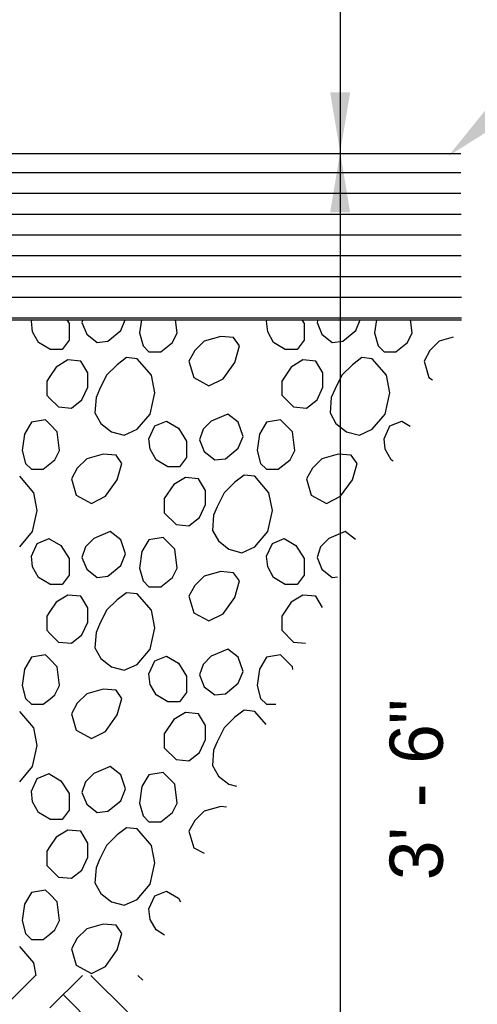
# Model space of a CAD drawing. Header units: inches. Extents: x 614 to 1183, y -159 to 223.
# Tile 17 of 19: x 1043 to 1058, y 131 to 164. Entities that reach past the tile are written whole.
import ezdxf
from ezdxf.enums import TextEntityAlignment as Align

# ---------------------------------------------------------------- set-up
doc = ezdxf.new("R2010")
doc.units = ezdxf.units.IN
doc.header["$MEASUREMENT"] = 0
for name, color, linetype in [('COM-TXT-100', 6, 'Continuous'), ('HATCH', 15, 'Continuous'), ('SOLID-LINES', 2, 'Continuous')]:
    doc.layers.add(name, color=color, linetype=linetype)

# ---------------------------------------------------------------- blocks, each defined once
blk = doc.blocks.new('*X6')
at = {"color": 0}
for p, q in [((28.4717, 17.8651), (28.4735, 17.8692)), ((28.4752, 17.8332), (28.4717, 17.8651)), ((28.5777, 17.8692), (28.5848, 17.858)), ((28.6262, 17.8692), (28.6237, 17.8615)), ((28.6237, 17.8615), (28.6378, 17.8262)), ((28.7404, 17.8368), (28.7533, 17.8692)), ((28.8026, 17.8692), (28.7969, 17.8297)), ((28.9101, 17.8297), (28.9051, 17.8692)), ((29.1788, 17.8651), (29.1806, 17.8692)), ((29.1823, 17.8332), (29.1788, 17.8651)), ((29.2848, 17.8692), (29.2919, 17.858)), ((29.3333, 17.8692), (29.3308, 17.8615)), ((29.3308, 17.8615), (29.3449, 17.8262)), ((29.4475, 17.8368), (29.4604, 17.8692)), ((29.5097, 17.8692), (29.504, 17.8297)), ((29.6172, 17.8297), (29.6122, 17.8692)), ((28.4929, 17.8014), (28.4752, 17.8332)), ((28.5848, 17.858), (28.5848, 17.8085)), ((28.7015, 17.8049), (28.7404, 17.8368)), ((29.2, 17.8014), (29.1823, 17.8332)), ((29.2919, 17.858), (29.2919, 17.8085)), ((29.4086, 17.8049), (29.4475, 17.8368)), ((28.5848, 17.8085), (28.5636, 17.7802)), ((28.6378, 17.8262), (28.6696, 17.8014)), ((28.6696, 17.8014), (28.7015, 17.8049)), ((28.7969, 17.8297), (28.8075, 17.7908)), ((28.8959, 17.8014), (28.9101, 17.8297)), ((28.9914, 17.8049), (28.9631, 17.7767)), ((29.0409, 17.8191), (28.9914, 17.8049)), ((29.0798, 17.8156), (29.0409, 17.8191)), ((29.0974, 17.7908), (29.0798, 17.8156)), ((29.2919, 17.8085), (29.2707, 17.7802)), ((29.3449, 17.8262), (29.3767, 17.8014)), ((29.3768, 17.8014), (29.4086, 17.8049)), ((29.504, 17.8297), (29.5146, 17.7908)), ((29.603, 17.8014), (29.6172, 17.8297)), ((29.6985, 17.8049), (29.6702, 17.7767)), ((29.7399, 17.8168), (29.6985, 17.8049)), ((28.527, 17.7809), (28.4929, 17.8014)), ((28.5282, 17.7802), (28.527, 17.7809)), ((28.5636, 17.7802), (28.5282, 17.7802)), ((28.8075, 17.7908), (28.8252, 17.7731)), ((28.8252, 17.7731), (28.8606, 17.7731)), ((28.8606, 17.7731), (28.8959, 17.8014)), ((28.9631, 17.7767), (28.9454, 17.7448)), ((29.0833, 17.7413), (29.0974, 17.7908)), ((29.2353, 17.7802), (29.2, 17.8014)), ((29.2707, 17.7802), (29.2353, 17.7802)), ((29.5146, 17.7908), (29.5323, 17.7731)), ((29.5323, 17.7731), (29.5677, 17.7731)), ((29.5677, 17.7731), (29.603, 17.8014)), ((29.6702, 17.7767), (29.6525, 17.7448)), ((28.5813, 17.7484), (28.5459, 17.7272)), ((28.6201, 17.7448), (28.5813, 17.7484)), ((28.6414, 17.7095), (28.6201, 17.7448)), ((28.758, 17.7555), (28.7297, 17.7342)), ((28.7899, 17.7519), (28.758, 17.7555)), ((28.8323, 17.7024), (28.7899, 17.7519)), ((28.9454, 17.7448), (28.9596, 17.6953)), ((29.2884, 17.7484), (29.253, 17.7272)), ((29.3273, 17.7448), (29.2884, 17.7484)), ((29.3485, 17.7095), (29.3273, 17.7448)), ((29.4651, 17.7555), (29.4369, 17.7342)), ((29.497, 17.7519), (29.4651, 17.7555)), ((29.5394, 17.7024), (29.497, 17.7519)), ((29.6525, 17.7448), (29.6667, 17.6953)), ((28.5459, 17.7272), (28.527, 17.6988)), ((28.7297, 17.7342), (28.6979, 17.7024)), ((29.0479, 17.6918), (29.0833, 17.7413)), ((29.0833, 17.7413), (29.0833, 17.7413)), ((29.253, 17.7272), (29.2247, 17.6847)), ((29.4369, 17.7342), (29.405, 17.7024)), ((28.527, 17.6988), (28.5176, 17.6847)), ((28.5176, 17.6847), (28.5176, 17.6423)), ((28.6414, 17.6671), (28.6414, 17.7095)), ((28.6979, 17.7024), (28.6767, 17.66)), ((28.8429, 17.6494), (28.8323, 17.7024)), ((28.9596, 17.6953), (29.0055, 17.6706)), ((29.0055, 17.6706), (29.0479, 17.6918)), ((29.2247, 17.6847), (29.2247, 17.6423)), ((29.3485, 17.6671), (29.3485, 17.7095)), ((29.405, 17.7024), (29.3838, 17.66)), ((29.55, 17.6494), (29.5394, 17.7024)), ((29.6667, 17.6953), (29.6783, 17.6891)), ((28.6237, 17.6282), (28.6414, 17.6671)), ((28.6767, 17.66), (28.6661, 17.6352)), ((29.3308, 17.6282), (29.3485, 17.6671)), ((29.3838, 17.66), (29.3732, 17.6352)), ((28.5176, 17.6423), (28.527, 17.6329)), ((28.527, 17.6329), (28.553, 17.607)), ((28.5919, 17.6034), (28.6237, 17.6282)), ((28.6661, 17.6352), (28.6626, 17.5893)), ((28.8287, 17.5857), (28.8429, 17.6494)), ((29.2247, 17.6423), (29.2601, 17.607)), ((29.299, 17.6034), (29.3308, 17.6282)), ((29.3732, 17.6352), (29.3697, 17.5893)), ((29.5358, 17.5857), (29.55, 17.6494)), ((28.553, 17.607), (28.5919, 17.6034)), ((29.2601, 17.607), (29.299, 17.6034)), ((28.5141, 17.5681), (28.4717, 17.561)), ((28.527, 17.5551), (28.5141, 17.5681)), ((28.6626, 17.5893), (28.6802, 17.5575)), ((28.7899, 17.5398), (28.8287, 17.5857)), ((29.0621, 17.5857), (29.0126, 17.5645)), ((29.0939, 17.561), (29.0621, 17.5857)), ((29.2212, 17.5681), (29.1788, 17.561)), ((29.2565, 17.5327), (29.2212, 17.5681)), ((29.3697, 17.5893), (29.3874, 17.5575)), ((29.497, 17.5398), (29.5358, 17.5857)), ((28.4717, 17.561), (28.4504, 17.5256)), ((28.5494, 17.5327), (28.527, 17.5551)), ((28.6802, 17.5575), (28.7121, 17.5327)), ((28.751, 17.5221), (28.7899, 17.5398)), ((28.8252, 17.5115), (28.8429, 17.5504)), ((28.8429, 17.5504), (28.8782, 17.5645)), ((28.8782, 17.5645), (28.9136, 17.5433)), ((28.9136, 17.5433), (28.9383, 17.5044)), ((28.9878, 17.5398), (28.9772, 17.508)), ((29.0126, 17.5645), (28.9878, 17.5398)), ((29.1081, 17.5186), (29.0939, 17.561)), ((29.1788, 17.561), (29.1575, 17.5256)), ((29.3874, 17.5575), (29.4192, 17.5327)), ((29.4581, 17.5221), (29.497, 17.5398)), ((29.5323, 17.5115), (29.55, 17.5504)), ((29.55, 17.5504), (29.5853, 17.5645)), ((29.5853, 17.5645), (29.6108, 17.5493)), ((28.4504, 17.5256), (28.4434, 17.4761)), ((28.5565, 17.4761), (28.5494, 17.5327)), ((28.7121, 17.5327), (28.751, 17.5221)), ((28.8287, 17.4797), (28.8252, 17.5115)), ((28.9772, 17.508), (28.9914, 17.4726)), ((29.0939, 17.4832), (29.1081, 17.5186)), ((29.1575, 17.5256), (29.1505, 17.4761)), ((29.2636, 17.4761), (29.2565, 17.5327)), ((29.4192, 17.5327), (29.4581, 17.5221)), ((29.5358, 17.4797), (29.5323, 17.5115)), ((28.8464, 17.4479), (28.8287, 17.4797)), ((28.9383, 17.5044), (28.9383, 17.4549)), ((29.055, 17.4514), (29.0939, 17.4832)), ((29.5535, 17.4479), (29.5358, 17.4797)), ((28.4434, 17.4761), (28.454, 17.4373)), ((28.527, 17.4356), (28.5424, 17.4479)), ((28.5424, 17.4479), (28.5565, 17.4761)), ((28.6378, 17.4514), (28.6095, 17.4231)), ((28.6873, 17.4655), (28.6378, 17.4514)), ((28.7262, 17.462), (28.6873, 17.4655)), ((28.7439, 17.4373), (28.7262, 17.462)), ((28.8818, 17.4266), (28.8464, 17.4479)), ((28.9383, 17.4549), (28.9171, 17.4266)), ((28.9914, 17.4726), (29.0232, 17.4479)), ((29.0232, 17.4479), (29.055, 17.4514)), ((29.1505, 17.4761), (29.1611, 17.4373)), ((29.2141, 17.4196), (29.2495, 17.4479)), ((29.2495, 17.4479), (29.2636, 17.4761)), ((29.3449, 17.4514), (29.3166, 17.4231)), ((29.3944, 17.4655), (29.3449, 17.4514)), ((29.4333, 17.462), (29.3944, 17.4655)), ((29.451, 17.4373), (29.4333, 17.462)), ((29.56, 17.444), (29.5535, 17.4479)), ((28.454, 17.4373), (28.4717, 17.4196)), ((28.4717, 17.4196), (28.507, 17.4196)), ((28.507, 17.4196), (28.527, 17.4356)), ((28.6095, 17.4231), (28.5919, 17.3913)), ((28.7297, 17.3878), (28.7439, 17.4373)), ((28.9171, 17.4266), (28.8818, 17.4266)), ((29.1611, 17.4373), (29.1788, 17.4196)), ((29.1788, 17.4196), (29.2141, 17.4196)), ((29.3166, 17.4231), (29.299, 17.3913)), ((29.4369, 17.3878), (29.451, 17.4373)), ((28.4787, 17.3489), (28.4363, 17.3984)), ((28.5919, 17.3913), (28.606, 17.3418)), ((28.6944, 17.3383), (28.7297, 17.3878)), ((28.7297, 17.3878), (28.7297, 17.3878)), ((28.9348, 17.3948), (28.8995, 17.3736)), ((28.9737, 17.3913), (28.9348, 17.3948)), ((28.9949, 17.3559), (28.9737, 17.3913)), ((29.1116, 17.4019), (29.0833, 17.3807)), ((29.1434, 17.3984), (29.1116, 17.4019)), ((29.1858, 17.3489), (29.1434, 17.3984)), ((29.299, 17.3913), (29.3131, 17.3418)), ((29.4015, 17.3383), (29.4369, 17.3878)), ((29.4369, 17.3878), (29.4369, 17.3878)), ((28.8995, 17.3736), (28.8712, 17.3312)), ((29.0833, 17.3807), (29.0515, 17.3489)), ((28.4893, 17.2958), (28.4787, 17.3489)), ((28.606, 17.3418), (28.652, 17.317)), ((28.652, 17.317), (28.6944, 17.3383)), ((28.8712, 17.3312), (28.8712, 17.2888)), ((28.9949, 17.3135), (28.9949, 17.3559)), ((29.0515, 17.3489), (29.0303, 17.3064)), ((29.1964, 17.2958), (29.1858, 17.3489)), ((29.3131, 17.3418), (29.3591, 17.317)), ((29.3591, 17.317), (29.4015, 17.3383)), ((28.9772, 17.2746), (28.9949, 17.3135)), ((29.0303, 17.3064), (29.0197, 17.2817)), ((28.4752, 17.2322), (28.4893, 17.2958)), ((28.8712, 17.2888), (28.9065, 17.2534)), ((28.9454, 17.2499), (28.9772, 17.2746)), ((29.0197, 17.2817), (29.0161, 17.2357)), ((29.1823, 17.2322), (29.1964, 17.2958)), ((28.9065, 17.2534), (28.9454, 17.2499)), ((28.4363, 17.1862), (28.4752, 17.2322)), ((28.4893, 17.1968), (28.5247, 17.211)), ((28.5247, 17.211), (28.527, 17.2096)), ((28.659, 17.211), (28.6343, 17.1862)), ((28.7085, 17.2322), (28.659, 17.211)), ((28.7404, 17.2074), (28.7085, 17.2322)), ((28.8676, 17.2145), (28.8252, 17.2074)), ((28.903, 17.1792), (28.8676, 17.2145)), ((29.0161, 17.2357), (29.0338, 17.2039)), ((29.1434, 17.1862), (29.1823, 17.2322)), ((29.1964, 17.1968), (29.2318, 17.211)), ((29.2318, 17.211), (29.2672, 17.1898)), ((29.3661, 17.211), (29.3414, 17.1862)), ((29.4156, 17.2322), (29.3661, 17.211)), ((29.4463, 17.2083), (29.4156, 17.2322)), ((28.4717, 17.1579), (28.4893, 17.1968)), ((28.527, 17.2096), (28.56, 17.1898)), ((28.56, 17.1898), (28.5848, 17.1509)), ((28.6343, 17.1862), (28.6237, 17.1544)), ((28.7545, 17.165), (28.7404, 17.2074)), ((28.8252, 17.2074), (28.804, 17.1721)), ((29.0338, 17.2039), (29.0656, 17.1792)), ((29.1045, 17.1686), (29.1434, 17.1862)), ((29.1788, 17.1579), (29.1964, 17.1968)), ((29.2672, 17.1898), (29.2919, 17.1509)), ((29.3414, 17.1862), (29.3308, 17.1544)), ((28.4752, 17.1261), (28.4717, 17.1579)), ((28.5848, 17.1509), (28.5848, 17.1014)), ((28.6237, 17.1544), (28.6378, 17.1191)), ((28.7404, 17.1297), (28.7545, 17.165)), ((28.804, 17.1721), (28.7969, 17.1226)), ((28.9101, 17.1226), (28.903, 17.1792)), ((29.0656, 17.1792), (29.1045, 17.1686)), ((29.1823, 17.1261), (29.1788, 17.1579)), ((29.2919, 17.1509), (29.2919, 17.1014)), ((29.3308, 17.1544), (29.3449, 17.1191)), ((28.4929, 17.0943), (28.4752, 17.1261)), ((28.7015, 17.0978), (28.7404, 17.1297)), ((28.7969, 17.1226), (28.8075, 17.0837)), ((28.8959, 17.0943), (28.9101, 17.1226)), ((29.2, 17.0943), (29.1823, 17.1261)), ((28.527, 17.0738), (28.4929, 17.0943)), ((28.5848, 17.1014), (28.5636, 17.0731)), ((28.6378, 17.1191), (28.6696, 17.0943)), ((28.6696, 17.0943), (28.7015, 17.0978)), ((28.8606, 17.066), (28.8959, 17.0943)), ((28.9914, 17.0978), (28.9631, 17.0696)), ((29.0409, 17.112), (28.9914, 17.0978)), ((29.0798, 17.1084), (29.0409, 17.112)), ((29.0974, 17.0837), (29.0798, 17.1084)), ((29.2353, 17.0731), (29.2, 17.0943)), ((29.2919, 17.1014), (29.2707, 17.0731)), ((29.3449, 17.1191), (29.3767, 17.0943)), ((29.3768, 17.0943), (29.3921, 17.096)), ((28.5282, 17.0731), (28.527, 17.0738)), ((28.5636, 17.0731), (28.5282, 17.0731)), ((28.8075, 17.0837), (28.8252, 17.066)), ((28.8252, 17.066), (28.8606, 17.066)), ((28.9631, 17.0696), (28.9454, 17.0377)), ((29.0833, 17.0342), (29.0974, 17.0837)), ((29.2707, 17.0731), (29.2353, 17.0731)), ((28.5813, 17.0413), (28.5459, 17.0201)), ((28.6201, 17.0377), (28.5813, 17.0413)), ((28.6414, 17.0024), (28.6201, 17.0377)), ((28.758, 17.0483), (28.7297, 17.0271)), ((28.7899, 17.0448), (28.758, 17.0483)), ((28.8323, 16.9953), (28.7899, 17.0448)), ((28.9454, 17.0377), (28.9596, 16.9882)), ((29.0479, 16.9847), (29.0833, 17.0342)), ((29.0833, 17.0342), (29.0833, 17.0342)), ((29.2884, 17.0413), (29.253, 17.0201)), ((29.3273, 17.0377), (29.2884, 17.0413)), ((29.3476, 17.0038), (29.3273, 17.0377)), ((28.5459, 17.0201), (28.527, 16.9917)), ((28.7297, 17.0271), (28.6979, 16.9953)), ((29.253, 17.0201), (29.2247, 16.9776)), ((28.527, 16.9917), (28.5176, 16.9776)), ((28.5176, 16.9776), (28.5176, 16.9352)), ((28.6414, 16.96), (28.6414, 17.0024)), ((28.6979, 16.9953), (28.6767, 16.9529)), ((28.8429, 16.9423), (28.8323, 16.9953)), ((28.9596, 16.9882), (29.0055, 16.9635)), ((29.0055, 16.9635), (29.0479, 16.9847)), ((29.2247, 16.9776), (29.2247, 16.9352)), ((28.6237, 16.9211), (28.6414, 16.96)), ((28.6767, 16.9529), (28.6661, 16.9281)), ((28.5176, 16.9352), (28.527, 16.9258)), ((28.527, 16.9258), (28.553, 16.8999)), ((28.5919, 16.8963), (28.6237, 16.9211)), ((28.6661, 16.9281), (28.6626, 16.8822)), ((28.8287, 16.8786), (28.8429, 16.9423)), ((29.2247, 16.9352), (29.2601, 16.8999)), ((28.553, 16.8999), (28.5919, 16.8963)), ((29.2601, 16.8999), (29.2959, 16.8966)), ((28.5141, 16.861), (28.4717, 16.8539)), ((28.527, 16.848), (28.5141, 16.861)), ((28.6626, 16.8822), (28.6802, 16.8504)), ((28.7899, 16.8327), (28.8287, 16.8786)), ((28.8429, 16.8433), (28.8782, 16.8574)), ((28.8782, 16.8574), (28.9136, 16.8362)), ((29.0126, 16.8574), (28.9878, 16.8327)), ((29.0621, 16.8786), (29.0126, 16.8574)), ((29.0939, 16.8539), (29.0621, 16.8786)), ((29.2212, 16.861), (29.1788, 16.8539)), ((29.2565, 16.8256), (29.2212, 16.861)), ((28.4717, 16.8539), (28.4504, 16.8185)), ((28.5494, 16.8256), (28.527, 16.848)), ((28.5565, 16.769), (28.5494, 16.8256)), ((28.6802, 16.8504), (28.7121, 16.8256)), ((28.7121, 16.8256), (28.751, 16.815)), ((28.751, 16.815), (28.7899, 16.8327)), ((28.8252, 16.8044), (28.8429, 16.8433)), ((28.9136, 16.8362), (28.9383, 16.7973)), ((28.9878, 16.8327), (28.9772, 16.8009)), ((29.1081, 16.8115), (29.0939, 16.8539)), ((29.1788, 16.8539), (29.1575, 16.8185)), ((29.2576, 16.8173), (29.2565, 16.8256)), ((28.4504, 16.8185), (28.4434, 16.769)), ((28.8287, 16.7726), (28.8252, 16.8044)), ((28.9383, 16.7973), (28.9383, 16.7478)), ((28.9772, 16.8009), (28.9914, 16.7655)), ((29.0939, 16.7761), (29.1081, 16.8115)), ((29.1575, 16.8185), (29.1505, 16.769)), ((28.4434, 16.769), (28.454, 16.7301)), ((28.5424, 16.7408), (28.5565, 16.769)), ((28.8464, 16.7408), (28.8287, 16.7726)), ((28.9914, 16.7655), (29.0232, 16.7408)), ((29.055, 16.7443), (29.0939, 16.7761)), ((29.1505, 16.769), (29.1611, 16.7301)), ((28.527, 16.7285), (28.5424, 16.7408)), ((28.6378, 16.7443), (28.6095, 16.716)), ((28.6873, 16.7584), (28.6378, 16.7443)), ((28.7262, 16.7549), (28.6873, 16.7584)), ((28.7439, 16.7301), (28.7262, 16.7549)), ((28.8818, 16.7195), (28.8464, 16.7408)), ((28.9383, 16.7478), (28.9171, 16.7195)), ((29.0232, 16.7408), (29.055, 16.7443)), ((28.454, 16.7301), (28.4717, 16.7125)), ((28.4717, 16.7125), (28.507, 16.7125)), ((28.507, 16.7125), (28.527, 16.7285)), ((28.6095, 16.716), (28.5919, 16.6842)), ((28.7297, 16.6806), (28.7439, 16.7301)), ((28.9171, 16.7195), (28.8818, 16.7195)), ((29.1611, 16.7301), (29.1788, 16.7125)), ((29.1788, 16.7125), (29.207, 16.7125)), ((28.4787, 16.6418), (28.4363, 16.6913)), ((28.5919, 16.6842), (28.606, 16.6347)), ((28.6944, 16.6312), (28.7297, 16.6806)), ((28.7297, 16.6806), (28.7297, 16.6806)), ((28.9348, 16.6877), (28.8995, 16.6665)), ((28.9737, 16.6842), (28.9348, 16.6877)), ((28.9949, 16.6488), (28.9737, 16.6842)), ((29.1116, 16.6948), (29.0833, 16.6736)), ((29.1434, 16.6913), (29.1116, 16.6948)), ((29.1776, 16.6514), (29.1434, 16.6913)), ((28.8995, 16.6665), (28.8712, 16.6241)), ((28.9949, 16.6064), (28.9949, 16.6488)), ((29.0833, 16.6736), (29.0515, 16.6418)), ((28.4893, 16.5887), (28.4787, 16.6418)), ((28.606, 16.6347), (28.652, 16.6099)), ((28.652, 16.6099), (28.6944, 16.6312)), ((28.8712, 16.6241), (28.8712, 16.5817)), ((29.0515, 16.6418), (29.0303, 16.5993)), ((28.4752, 16.5251), (28.4893, 16.5887)), ((28.9772, 16.5675), (28.9949, 16.6064)), ((29.0303, 16.5993), (29.0197, 16.5746)), ((28.8712, 16.5817), (28.9065, 16.5463)), ((28.9454, 16.5428), (28.9772, 16.5675)), ((29.0197, 16.5746), (29.0161, 16.5286)), ((28.9065, 16.5463), (28.9454, 16.5428)), ((29.0161, 16.5286), (29.0338, 16.4968)), ((28.4363, 16.4791), (28.4752, 16.5251)), ((28.4893, 16.4897), (28.5247, 16.5039)), ((28.5247, 16.5039), (28.527, 16.5025)), ((28.527, 16.5025), (28.56, 16.4827)), ((28.659, 16.5039), (28.6343, 16.4791)), ((28.7085, 16.5251), (28.659, 16.5039)), ((28.7404, 16.5003), (28.7085, 16.5251)), ((28.7545, 16.4579), (28.7404, 16.5003)), ((28.8252, 16.5003), (28.804, 16.465)), ((28.8676, 16.5074), (28.8252, 16.5003)), ((28.903, 16.4721), (28.8676, 16.5074)), ((28.4717, 16.4508), (28.4893, 16.4897)), ((28.56, 16.4827), (28.5848, 16.4438)), ((28.6343, 16.4791), (28.6237, 16.4473)), ((28.9101, 16.4155), (28.903, 16.4721)), ((29.0338, 16.4968), (29.0656, 16.4721)), ((29.0656, 16.4721), (29.0881, 16.4659)), ((28.4752, 16.419), (28.4717, 16.4508)), ((28.5848, 16.4438), (28.5848, 16.3943)), ((28.6237, 16.4473), (28.6378, 16.4119)), ((28.7404, 16.4226), (28.7545, 16.4579)), ((28.804, 16.465), (28.7969, 16.4155)), ((28.4929, 16.3872), (28.4752, 16.419)), ((28.6378, 16.4119), (28.6696, 16.3872)), ((28.7015, 16.3907), (28.7404, 16.4226)), ((28.7969, 16.4155), (28.8075, 16.3766)), ((28.8959, 16.3872), (28.9101, 16.4155)), ((28.527, 16.3667), (28.4929, 16.3872)), ((28.5848, 16.3943), (28.5636, 16.366)), ((28.6696, 16.3872), (28.7015, 16.3907)), ((28.8606, 16.3589), (28.8959, 16.3872)), ((28.9914, 16.3907), (28.9631, 16.3625)), ((29.0409, 16.4049), (28.9914, 16.3907)), ((29.0579, 16.4033), (29.0409, 16.4049)), ((28.5282, 16.366), (28.527, 16.3667)), ((28.5636, 16.366), (28.5282, 16.366)), ((28.8075, 16.3766), (28.8252, 16.3589)), ((28.8252, 16.3589), (28.8606, 16.3589)), ((28.9631, 16.3625), (28.9454, 16.3306)), ((28.5813, 16.3342), (28.5459, 16.313)), ((28.6201, 16.3306), (28.5813, 16.3342)), ((28.6414, 16.2953), (28.6201, 16.3306)), ((28.758, 16.3412), (28.7297, 16.32)), ((28.7899, 16.3377), (28.758, 16.3412)), ((28.8323, 16.2882), (28.7899, 16.3377)), ((28.9454, 16.3306), (28.9596, 16.2811)), ((28.5459, 16.313), (28.527, 16.2846)), ((28.6414, 16.2528), (28.6414, 16.2953)), ((28.7297, 16.32), (28.6979, 16.2882)), ((28.527, 16.2846), (28.5176, 16.2705)), ((28.5176, 16.2705), (28.5176, 16.2281)), ((28.6979, 16.2882), (28.6767, 16.2458)), ((28.8429, 16.2352), (28.8323, 16.2882)), ((28.9596, 16.2811), (28.9908, 16.2643)), ((28.6237, 16.214), (28.6414, 16.2528)), ((28.6767, 16.2458), (28.6661, 16.221)), ((28.8287, 16.1715), (28.8429, 16.2352)), ((28.5176, 16.2281), (28.527, 16.2187)), ((28.527, 16.2187), (28.553, 16.1927)), ((28.5919, 16.1892), (28.6237, 16.214)), ((28.6661, 16.221), (28.6626, 16.1751)), ((28.553, 16.1927), (28.5919, 16.1892)), ((28.6626, 16.1751), (28.6802, 16.1432)), ((28.4717, 16.1468), (28.4504, 16.1114)), ((28.5141, 16.1539), (28.4717, 16.1468)), ((28.527, 16.1409), (28.5141, 16.1539)), ((28.7899, 16.1256), (28.8287, 16.1715)), ((28.8429, 16.1362), (28.8782, 16.1503)), ((28.8782, 16.1503), (28.9136, 16.1291)), ((28.5494, 16.1185), (28.527, 16.1409)), ((28.5565, 16.0619), (28.5494, 16.1185)), ((28.6802, 16.1432), (28.7121, 16.1185)), ((28.7121, 16.1185), (28.751, 16.1079)), ((28.751, 16.1079), (28.7899, 16.1256)), ((28.8252, 16.0973), (28.8429, 16.1362)), ((28.9136, 16.1291), (28.9204, 16.1184)), ((28.4504, 16.1114), (28.4434, 16.0619)), ((28.8287, 16.0655), (28.8252, 16.0973)), ((28.4434, 16.0619), (28.454, 16.023)), ((28.5424, 16.0336), (28.5565, 16.0619)), ((28.8464, 16.0336), (28.8287, 16.0655)), ((28.527, 16.0214), (28.5424, 16.0336)), ((28.6378, 16.0372), (28.6095, 16.0089)), ((28.6873, 16.0513), (28.6378, 16.0372)), ((28.7262, 16.0478), (28.6873, 16.0513)), ((28.7439, 16.023), (28.7262, 16.0478)), ((28.8721, 16.0183), (28.8464, 16.0336)), ((28.454, 16.023), (28.4717, 16.0054)), ((28.4717, 16.0054), (28.507, 16.0054)), ((28.507, 16.0054), (28.527, 16.0214)), ((28.6095, 16.0089), (28.5919, 15.9771)), ((28.7297, 15.9735), (28.7439, 16.023)), ((28.4787, 15.9347), (28.4363, 15.9841)), ((28.5919, 15.9771), (28.606, 15.9276)), ((28.6944, 15.924), (28.7297, 15.9735)), ((28.7297, 15.9735), (28.7297, 15.9735)), ((28.4862, 15.8971), (28.4787, 15.9347)), ((28.606, 15.9276), (28.652, 15.9028)), ((28.652, 15.9028), (28.6944, 15.924))]:
    blk.add_line(p, q, dxfattribs=at)
blk = doc.blocks.new('*X8')
at = {"color": 0}
for p, q in [((27.2238, 18.3125), (28.527, 18.3125)), ((28.527, 18.3125), (29.7635, 18.3125)), ((27.2238, 18.25), (28.527, 18.25)), ((28.527, 18.25), (29.7637, 18.25)), ((27.2238, 18.1875), (28.527, 18.1875)), ((28.527, 18.1875), (29.764, 18.1875)), ((27.2238, 18.125), (28.527, 18.125)), ((28.527, 18.125), (29.7642, 18.125)), ((27.2238, 18.0625), (28.527, 18.0625)), ((28.527, 18.0625), (29.7644, 18.0625)), ((27.2238, 18), (28.527, 18)), ((28.527, 18), (29.7647, 18)), ((27.2238, 17.9375), (28.527, 17.9375)), ((28.527, 17.9375), (29.7649, 17.9375)), ((27.2238, 17.875), (28.527, 17.875)), ((28.527, 17.875), (29.7651, 17.875))]:
    blk.add_line(p, q, dxfattribs=at)
blk = doc.blocks.new('*X7')
at = {"color": 0}
for p, q in [((28.355, 15.7685), (28.4836, 15.8971)), ((28.527, 15.7991), (28.625, 15.8971)), ((28.7606, 15.7872), (28.6507, 15.8971)), ((28.8066, 15.8826), (28.7921, 15.8971)), ((28.7145, 15.6918), (28.5671, 15.8392))]:
    blk.add_line(p, q, dxfattribs=at)

msp = doc.modelspace()

# ---------------------------------------------------------------- linework, layer by layer
at = {"layer": 'COM-TXT-100', "color": 2}
msp.add_line((1053.65, 193.415), (1053.65, 120.289), dxfattribs=at)
for points in [[(1053.987, 161.69), (1053.312, 161.69), (1053.65, 159.664)], [(1059.05, 160.633), (1058.601, 161.137), (1057.312, 159.54)], [(1053.312, 157.639), (1053.987, 157.639), (1053.65, 159.664)]]:
    msp.add_solid(points, dxfattribs=at)
at = {"layer": 'SOLID-LINES'}
for p, q in [((1029.164, 159.621), (1057.733, 159.621)), ((1029.164, 153.996), (1057.754, 153.996))]:
    msp.add_line(p, q, dxfattribs=at)

# ---------------------------------------------------------------- block references
at = {"layer": 'HATCH', "xscale": 11.250173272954, "yscale": 11.250173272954, "zscale": 11.25017327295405}
for name in ['*X8', '*X6', '*X7']:
    msp.add_blockref(name, (722.891, -47.036), dxfattribs=at)

# ---------------------------------------------------------------- texts
at = {"layer": 'COM-TXT-100'}
msp.add_text('3\' - 6"', height=1.8, rotation=90, dxfattribs=at).set_placement((1057.122, 138.099), align=Align.CENTER)

doc.saveas('drawing.dxf')
